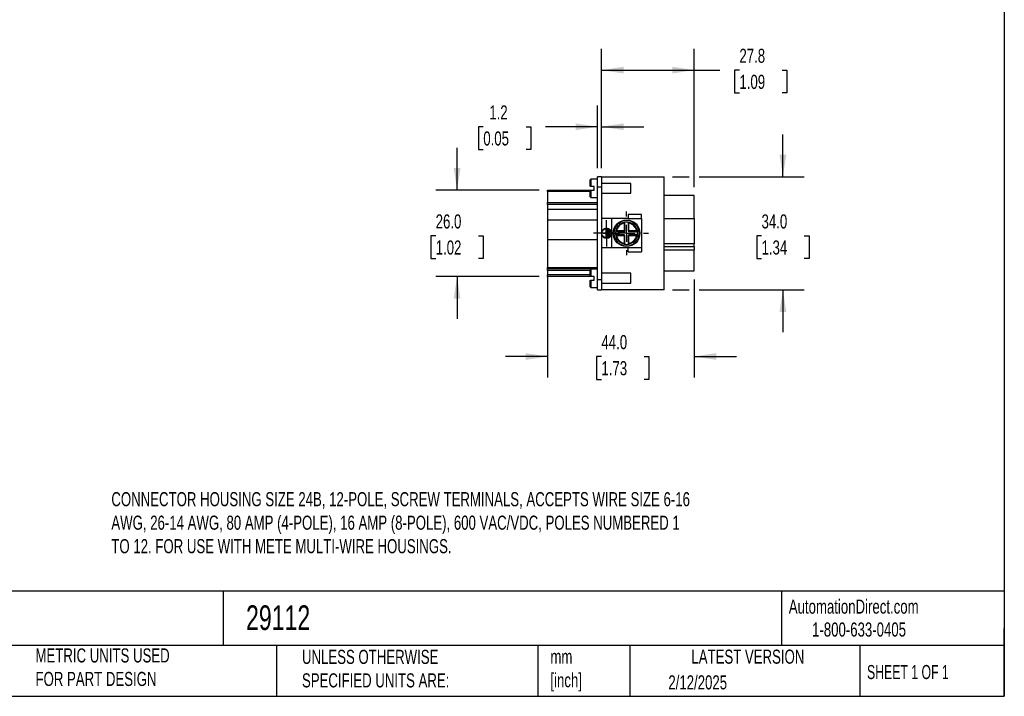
# Model space of a CAD drawing. Header units: millimetres. Extents: x 13 to 546, y 13 to 419.
# Tile 3 of 5: x 250 to 546, y 13 to 216. Entities that reach past the tile are written whole.
import ezdxf

# ---------------------------------------------------------------- set-up
doc = ezdxf.new("R2010")
doc.units = ezdxf.units.MM
doc.header["$LTSCALE"] = 2
doc.linetypes.add('SLD-Center', pattern=[19.05, 15.24, -1.27, 1.27, -1.27])
doc.linetypes.add('SLD-Solid', pattern=[0])
doc.layers.add('CENTER', color=40, linetype='SLD-Center')
doc.layers.add('DIMENSIONS', color=140, linetype='SLD-Solid', lineweight=25)
doc.layers.add('TEXT', color=140, linetype='SLD-Solid', lineweight=25)
doc.styles.add('SLDTEXTSTYLE0', font='TXT', dxfattribs={"width": 0.7})
doc.styles.add('SLDTEXTSTYLE1', font='TXT', dxfattribs={"width": 0.65})
doc.dimstyles.new('SLDDIMSTYLE1', dxfattribs={"dimtxt": 4.316016, "dimasz": 6.604, "dimexe": 0, "dimexo": 0.0625, "dimgap": 1.079004, "dimtad": 0, "dimtih": 1, "dimtoh": 1, "dimrnd": 1e-09, "dimzin": 4, "dimdsep": 46, "dimtxsty": 'SLDTEXTSTYLE0', "dimsah": 1, "dimcen": 0.09, "dimadec": 0, "dimazin": 1, "dimtfac": 1, "dimtmove": 0, "dimatfit": 0, "dimfxl": 0, "dimfrac": 2, "dimtolj": 1, "dimtzin": 12, "dimarcsym": 0})
doc.dimstyles.new('SLDDIMSTYLE2', dxfattribs={"dimtxt": 4.316016, "dimasz": 6.604, "dimexe": 0, "dimexo": 0.0625, "dimgap": 1.079004, "dimtad": 0, "dimtih": 1, "dimtoh": 1, "dimrnd": 1e-09, "dimzin": 12, "dimdsep": 46, "dimtxsty": 'SLDTEXTSTYLE0', "dimsah": 1, "dimcen": 0.09, "dimadec": 0, "dimazin": 3, "dimtfac": 1, "dimtofl": 0, "dimtmove": 0, "dimatfit": 3, "dimfxl": 0, "dimfrac": 2, "dimtolj": 1, "dimtzin": 12, "dimarcsym": 0})
doc.dimstyles.new('SLDDIMSTYLE3', dxfattribs={"dimtxt": 4.316016, "dimasz": 6.604, "dimexe": 0, "dimexo": 0.0625, "dimgap": 1.079004, "dimtad": 0, "dimtih": 1, "dimtoh": 1, "dimrnd": 1e-09, "dimzin": 12, "dimdsep": 46, "dimtxsty": 'SLDTEXTSTYLE0', "dimsah": 1, "dimcen": 0.09, "dimadec": 0, "dimazin": 3, "dimtfac": 1, "dimtmove": 0, "dimatfit": 0, "dimfxl": 0, "dimfrac": 2, "dimtolj": 1, "dimtzin": 12, "dimarcsym": 0})

# ---------------------------------------------------------------- blocks, each defined once
blk = doc.blocks.new('_D_2')
at = {"layer": 'DIMENSIONS'}
for p, q in [((479.62, 168.75), (479.62, 181.45)), ((446.52, 168.75), (451.46, 168.75)), ((454.51, 168.75), (485.97, 168.75)), ((473.21, 151), (471.76, 151)), ((471.76, 151), (471.76, 144.14)), ((486.03, 151), (487.48, 151)), ((487.48, 151), (487.48, 144.14)), ((471.76, 144.14), (473.21, 144.14)), ((487.48, 144.14), (486.03, 144.14)), ((446.52, 134.75), (451.46, 134.75)), ((454.51, 134.75), (485.97, 134.75)), ((479.62, 134.75), (479.62, 122.05))]:
    blk.add_line(p, q, dxfattribs=at)
for points in [[(479.62, 168.75), (480.64, 175.36), (478.6, 175.36)], [(479.62, 134.75), (478.6, 128.15), (480.64, 128.15)]]:
    blk.add_solid(points, dxfattribs=at)
at = {"layer": 'DIMENSIONS', "char_height": 4.233, "attachment_point": 1, "style": 'SLDTEXTSTYLE0'}
for s, insert in [('34.0', (473.21, 157.43)), ('1.34', (473.21, 149.6))]:
    blk.add_mtext(s, dxfattribs=dict(at, insert=insert))
blk = doc.blocks.new('_D_3')
at = {"layer": 'DIMENSIONS'}
for p, q in [((425.18, 171.29), (425.18, 207.1)), ((452.98, 165.59), (452.98, 207.1)), ((425.18, 200.75), (452.98, 200.75)), ((452.98, 200.75), (460.72, 200.75)), ((466.57, 200.75), (465.12, 200.75)), ((465.12, 200.75), (465.12, 193.89)), ((479.4, 200.75), (480.85, 200.75)), ((480.85, 200.75), (480.85, 193.89)), ((465.12, 193.89), (466.57, 193.89)), ((480.85, 193.89), (479.4, 193.89))]:
    blk.add_line(p, q, dxfattribs=at)
for points in [[(425.18, 200.75), (431.79, 199.74), (431.79, 201.77)], [(452.98, 200.75), (446.38, 201.77), (446.38, 199.74)]]:
    blk.add_solid(points, dxfattribs=at)
at = {"layer": 'DIMENSIONS', "char_height": 4.233, "attachment_point": 1, "style": 'SLDTEXTSTYLE0'}
for s, insert in [('27.8', (466.57, 207.18)), ('1.09', (466.57, 199.35))]:
    blk.add_mtext(s, dxfattribs=dict(at, insert=insert))
blk = doc.blocks.new('_D_4')
at = {"layer": 'DIMENSIONS'}
for p, q in [((423.98, 171.29), (423.98, 190.1)), ((425.18, 171.29), (425.18, 190.1)), ((389.66, 183.75), (388.22, 183.75)), ((388.22, 183.75), (388.22, 176.89)), ((402.49, 183.75), (403.94, 183.75)), ((403.94, 183.75), (403.94, 176.89)), ((423.98, 183.75), (408.34, 183.75)), ((425.18, 183.75), (437.88, 183.75)), ((388.22, 176.89), (389.66, 176.89)), ((403.94, 176.89), (402.49, 176.89))]:
    blk.add_line(p, q, dxfattribs=at)
for points in [[(423.98, 183.75), (417.38, 184.76), (417.38, 182.73)], [(425.18, 183.75), (431.79, 182.73), (431.79, 184.76)]]:
    blk.add_solid(points, dxfattribs=at)
at = {"layer": 'DIMENSIONS', "char_height": 4.233, "attachment_point": 1, "style": 'SLDTEXTSTYLE0'}
for s, insert in [('1.2', (391.46, 190.17)), ('0.05', (389.66, 182.35))]:
    blk.add_mtext(s, dxfattribs=dict(at, insert=insert))
blk = doc.blocks.new('_D_5')
at = {"layer": 'DIMENSIONS'}
for p, q in [((408.98, 138.91), (408.98, 108.4)), ((452.98, 137.91), (452.98, 108.4)), ((408.98, 114.75), (396.28, 114.75)), ((425.14, 114.75), (423.69, 114.75)), ((423.69, 114.75), (423.69, 107.89)), ((437.96, 114.75), (439.41, 114.75)), ((439.41, 114.75), (439.41, 107.89)), ((452.98, 114.75), (465.68, 114.75)), ((423.69, 107.89), (425.14, 107.89)), ((439.41, 107.89), (437.96, 107.89))]:
    blk.add_line(p, q, dxfattribs=at)
for points in [[(408.98, 114.75), (402.38, 115.77), (402.38, 113.74)], [(452.98, 114.75), (459.59, 113.74), (459.59, 115.77)]]:
    blk.add_solid(points, dxfattribs=at)
at = {"layer": 'DIMENSIONS', "char_height": 4.233, "attachment_point": 1, "style": 'SLDTEXTSTYLE0'}
for s, insert in [('44.0', (425.14, 121.18)), ('1.73', (425.14, 113.35))]:
    blk.add_mtext(s, dxfattribs=dict(at, insert=insert))
blk = doc.blocks.new('_D_6')
at = {"layer": 'DIMENSIONS'}
for p, q in [((381.79, 164.75), (381.79, 177.45)), ((406.44, 164.75), (375.44, 164.75)), ((375.37, 151), (373.93, 151)), ((373.93, 151), (373.93, 144.14)), ((388.2, 151), (389.65, 151)), ((389.65, 151), (389.65, 144.14)), ((373.93, 144.14), (375.37, 144.14)), ((389.65, 144.14), (388.2, 144.14)), ((406.44, 138.76), (375.44, 138.76)), ((381.79, 138.76), (381.79, 126.06))]:
    blk.add_line(p, q, dxfattribs=at)
for points in [[(381.79, 164.75), (382.8, 171.36), (380.77, 171.36)], [(381.79, 138.76), (380.77, 132.15), (382.8, 132.15)]]:
    blk.add_solid(points, dxfattribs=at)
at = {"layer": 'DIMENSIONS', "char_height": 4.233, "attachment_point": 1, "style": 'SLDTEXTSTYLE0'}
for s, insert in [('26.0', (375.37, 157.43)), ('1.02', (375.37, 149.6))]:
    blk.add_mtext(s, dxfattribs=dict(at, insert=insert))
blk = doc.blocks.new('SW_CENTERMARKSYMBOL_0')
at = {"layer": 'CENTER', "color": 0}
for p, q in [((0, 5.08), (0, 6.54)), ((-5.08, 0), (-6.54, 0)), ((0, 0), (-2.54, 0)), ((0, 0), (0, 2.54)), ((0, 0), (0, -2.54)), ((0, 0), (2.54, 0)), ((5.08, 0), (6.54, 0)), ((0, -5.08), (0, -6.54))]:
    blk.add_line(p, q, dxfattribs=at)
blk = doc.blocks.new('SW_CENTERMARKSYMBOL_1')
at = {"layer": 'CENTER', "color": 0}
for p, q in [((0, 2.54), (0, 3.94)), ((-2.54, 0), (-3.94, 0)), ((0, 0), (-2.54, 0)), ((0, 0), (0, 2.54)), ((0, 0), (0, -2.54)), ((0, 0), (2.54, 0)), ((2.54, 0), (3.94, 0)), ((0, -2.54), (0, -3.94))]:
    blk.add_line(p, q, dxfattribs=at)

msp = doc.modelspace()

# ---------------------------------------------------------------- linework, layer by layer
for p, q in [((425.184, 168.754), (423.984, 168.754)), ((423.984, 165.754), (423.984, 168.754)), ((425.184, 168.754), (425.184, 165.754)), ((425.184, 168.754), (443.984, 168.754)), ((443.984, 134.754), (443.984, 168.754)), ((423.984, 168.004), (421.984, 168.004)), ((421.984, 168.004), (421.984, 165.804)), ((422.984, 165.804), (421.984, 165.804)), ((422.984, 164.704), (422.984, 165.804)), ((423.984, 165.754), (425.184, 165.754)), ((423.984, 137.754), (423.984, 165.754)), ((433.984, 166.754), (425.184, 166.754)), ((425.184, 165.754), (425.184, 137.754)), ((433.984, 165.254), (433.984, 166.754)), ((408.984, 164.752), (422.984, 164.752)), ((408.984, 164.262), (408.984, 164.752)), ((408.984, 164.262), (408.984, 160.954)), ((421.784, 164.262), (408.984, 164.262)), ((421.984, 164.704), (422.984, 164.704)), ((421.984, 164.704), (421.984, 162.504)), ((425.184, 163.754), (433.984, 163.754)), ((433.984, 163.754), (433.984, 165.254)), ((452.984, 163.054), (443.984, 163.054)), ((452.984, 156.154), (452.984, 163.054)), ((408.984, 160.954), (423.984, 160.954)), ((408.984, 160.443), (408.984, 160.954)), ((423.984, 160.443), (408.984, 160.443)), ((408.984, 160.443), (408.984, 158.975)), ((421.984, 162.504), (423.984, 162.504)), ((408.984, 158.975), (423.984, 158.975)), ((408.984, 158.975), (408.984, 155.707)), ((433.184, 157.354), (433.184, 156.154)), ((437.184, 157.354), (433.184, 157.354)), ((437.184, 156.154), (437.184, 157.354)), ((423.984, 155.707), (408.984, 155.707)), ((408.984, 155.707), (408.984, 149.77)), ((428.184, 156.154), (425.184, 156.154)), ((428.184, 156.154), (428.184, 147.354)), ((433.184, 156.154), (428.184, 156.154)), ((431.984, 154.795), (431.939, 154.99)), ((431.984, 154.795), (431.984, 152.454)), ((432.184, 154.795), (431.984, 154.795)), ((432.184, 152.454), (432.184, 154.795)), ((433.184, 156.154), (437.184, 156.154)), ((433.184, 154.795), (433.184, 152.454)), ((433.384, 154.795), (433.184, 154.795)), ((433.429, 154.99), (433.384, 154.795)), ((433.384, 152.454), (433.384, 154.795)), ((437.184, 156.154), (437.184, 147.354)), ((443.984, 156.154), (452.984, 156.154)), ((452.984, 156.154), (452.984, 148.554)), ((425.634, 151.854), (426.584, 151.854)), ((425.634, 151.654), (425.634, 151.854)), ((426.584, 151.654), (425.634, 151.654)), ((426.584, 153.054), (426.784, 153.054)), ((426.584, 151.854), (426.584, 153.054)), ((426.584, 150.454), (426.584, 151.654)), ((426.784, 153.054), (426.784, 150.454)), ((426.984, 152.804), (427.184, 152.804)), ((426.984, 150.704), (426.984, 152.804)), ((427.184, 152.804), (427.184, 150.704)), ((427.384, 152.554), (427.584, 152.554)), ((427.384, 150.954), (427.384, 152.554)), ((427.584, 150.954), (427.384, 150.954)), ((427.584, 152.554), (427.584, 150.954)), ((429.447, 152.498), (429.642, 152.454)), ((429.642, 151.054), (429.447, 151.009)), ((431.984, 152.454), (429.642, 152.454)), ((429.642, 152.454), (429.642, 152.254)), ((429.642, 152.254), (431.984, 152.254)), ((429.642, 151.254), (429.642, 151.054)), ((431.984, 151.254), (429.642, 151.254)), ((429.642, 151.054), (431.984, 151.054)), ((431.984, 152.454), (432.184, 152.454)), ((431.984, 152.254), (431.984, 152.454)), ((431.984, 151.054), (431.984, 151.254)), ((431.984, 151.054), (431.984, 148.712)), ((432.184, 151.054), (431.984, 151.054)), ((432.184, 148.712), (432.184, 151.054)), ((433.184, 152.454), (433.384, 152.454)), ((433.184, 151.054), (433.184, 148.712)), ((433.384, 151.054), (433.184, 151.054)), ((435.726, 152.454), (433.384, 152.454)), ((433.384, 152.454), (433.384, 152.254)), ((433.384, 152.254), (435.726, 152.254)), ((435.726, 151.254), (433.384, 151.254)), ((433.384, 151.254), (433.384, 151.054)), ((433.384, 148.712), (433.384, 151.054)), ((433.384, 151.054), (435.726, 151.054)), ((435.726, 152.454), (435.92, 152.498)), ((435.726, 152.254), (435.726, 152.454)), ((435.726, 151.254), (435.726, 151.054)), ((435.92, 151.009), (435.726, 151.054)), ((423.984, 149.77), (408.984, 149.77)), ((408.984, 149.77), (408.984, 141.453)), ((426.784, 150.454), (426.584, 150.454)), ((427.184, 150.704), (426.984, 150.704)), ((431.939, 148.517), (431.984, 148.712)), ((431.984, 148.712), (432.184, 148.712)), ((433.184, 148.712), (433.384, 148.712)), ((433.384, 148.712), (433.429, 148.517)), ((452.984, 148.554), (443.984, 148.554)), ((452.984, 147.754), (452.984, 148.554)), ((428.184, 147.354), (425.184, 147.354)), ((433.184, 147.354), (428.184, 147.354)), ((433.184, 146.154), (433.184, 147.354)), ((437.184, 147.354), (433.184, 147.354)), ((433.184, 146.154), (437.184, 146.154)), ((437.184, 147.354), (437.184, 146.154)), ((443.984, 147.754), (452.984, 147.754)), ((452.984, 146.672), (443.984, 146.672)), ((452.984, 147.754), (452.984, 146.672)), ((452.984, 140.454), (452.984, 146.672)), ((408.984, 141.453), (423.984, 141.453)), ((408.984, 141.064), (408.984, 141.453)), ((423.984, 141.064), (408.984, 141.064)), ((408.984, 140.554), (408.984, 141.064)), ((408.984, 140.554), (408.984, 139.245)), ((421.784, 140.554), (408.984, 140.554)), ((408.984, 138.755), (408.984, 139.245)), ((421.784, 139.245), (408.984, 139.245)), ((423.984, 141.004), (421.984, 141.004)), ((421.984, 141.004), (421.984, 138.804)), ((433.984, 139.754), (425.184, 139.754)), ((433.984, 138.254), (433.984, 139.754)), ((443.984, 140.454), (452.984, 140.454)), ((422.984, 138.755), (408.984, 138.755)), ((422.984, 138.804), (421.984, 138.804)), ((421.984, 137.704), (422.984, 137.704)), ((421.984, 137.704), (421.984, 135.504)), ((422.984, 137.704), (422.984, 138.804)), ((425.184, 137.754), (423.984, 137.754)), ((423.984, 134.754), (423.984, 137.754)), ((425.184, 137.754), (425.184, 134.754)), ((425.184, 136.754), (433.984, 136.754)), ((433.984, 136.754), (433.984, 138.254)), ((421.984, 135.504), (423.984, 135.504)), ((423.984, 134.754), (425.184, 134.754)), ((443.984, 134.754), (425.184, 134.754))]:
    msp.add_line(p, q)
for centre, radius in [((432.684, 151.754), 4), ((426.684, 151.754), 1.4)]:
    msp.add_circle(centre, radius)
for centre, radius, start, end in [((421.984, 167.804), 0.2, 90, 180), ((421.984, 162.704), 0.2, 180, 270), ((432.684, 151.754), 3.321, 102.95986, 167.04014), ((432.684, 151.754), 3.321, 77.04014, 102.95986), ((431.984, 154.795), 0.2, 0, 102.95986), ((433.384, 154.795), 0.2, 77.04014, 180), ((432.684, 151.754), 3.321, 12.95986, 77.04014), ((426.684, 151.754), 1.5, 0, 180), ((426.684, 151.754), 1.5, 180, 0), ((432.684, 151.754), 3.321, 167.04014, 192.95986), ((429.642, 152.454), 0.2, 167.04014, 270), ((429.642, 151.054), 0.2, 90, 192.95986), ((432.684, 151.754), 3.321, 192.95986, 257.04014), ((431.984, 152.454), 0.2, 270, 360), ((431.984, 151.054), 0.2, 0, 90), ((433.384, 152.454), 0.2, 180, 270), ((433.384, 151.054), 0.2, 90, 180), ((432.684, 151.754), 3.321, 282.95986, 347.04014), ((435.726, 152.454), 0.2, 270, 12.95986), ((435.726, 151.054), 0.2, 347.04014, 90), ((432.684, 151.754), 3.321, 347.04014, 12.95986), ((431.984, 148.712), 0.2, 257.04014, 0), ((432.684, 151.754), 3.321, 257.04014, 282.95986), ((433.384, 148.712), 0.2, 180, 282.95986), ((421.984, 140.804), 0.2, 90, 180), ((421.984, 135.704), 0.2, 180, 270)]:
    msp.add_arc(centre, radius, start, end)
for points, knots in [([(421.784, 166.004), (421.784, 166.525), (421.784, 166.981), (421.784, 167.629), (421.784, 167.804), (421.784, 167.804)], [0, 0, 0, 0, 0.5, 0.5, 1, 1, 1, 1]), ([(421.984, 165.804), (421.972, 165.804), (421.948, 165.805), (421.913, 165.815), (421.88, 165.831), (421.85, 165.853), (421.819, 165.887), (421.79, 165.937), (421.786, 165.979), (421.784, 166.004)], [0, 0, 0, 0, 0.0831042, 0.171932, 0.2696425, 0.3786252, 0.5006088, 0.7119837, 1, 1, 1, 1]), ([(421.784, 164.504), (421.785, 164.516), (421.786, 164.541), (421.796, 164.574), (421.809, 164.603), (421.831, 164.635), (421.866, 164.669), (421.922, 164.698), (421.964, 164.702), (421.984, 164.704)], [0, 0, 0, 0, 0.1540475, 0.2887595, 0.4042498, 0.5007032, 0.6964173, 0.8591263, 1, 1, 1, 1]), ([(421.784, 162.704), (421.784, 162.704), (421.784, 162.878), (421.784, 163.526), (421.784, 163.982), (421.784, 164.504)], [0, 0, 0, 0, 0.5, 0.5, 1, 1, 1, 1]), ([(428.884, 151.754), (428.884, 152.761), (429.284, 153.728), (430.709, 155.153), (431.676, 155.554), (433.692, 155.554), (434.658, 155.153), (436.083, 153.728), (436.484, 152.761), (436.484, 150.746), (436.083, 149.779), (434.658, 148.354), (433.692, 147.954), (431.676, 147.954), (430.709, 148.354), (429.284, 149.779), (428.884, 150.746), (428.884, 151.754)], [0, 0, 0, 0, 0.125, 0.125, 0.25, 0.25, 0.375, 0.375, 0.5, 0.5, 0.625, 0.625, 0.75, 0.75, 0.875, 0.875, 1, 1, 1, 1]), ([(431.984, 154.795), (431.413, 154.664), (430.891, 154.375), (430.063, 153.547), (429.773, 153.024), (429.642, 152.454)], [0, 0, 0, 0, 0.5, 0.5, 1, 1, 1, 1]), ([(435.726, 152.454), (435.594, 153.024), (435.305, 153.547), (434.477, 154.375), (433.955, 154.664), (433.384, 154.795)], [0, 0, 0, 0, 0.5, 0.5, 1, 1, 1, 1]), ([(429.642, 151.054), (429.773, 150.483), (430.063, 149.961), (430.891, 149.132), (431.413, 148.843), (431.984, 148.712)], [0, 0, 0, 0, 0.5, 0.5, 1, 1, 1, 1]), ([(433.384, 148.712), (433.955, 148.843), (434.477, 149.132), (435.305, 149.961), (435.594, 150.483), (435.726, 151.054)], [0, 0, 0, 0, 0.5, 0.5, 1, 1, 1, 1]), ([(421.784, 139.004), (421.784, 139.525), (421.784, 139.981), (421.784, 140.629), (421.784, 140.804), (421.784, 140.804)], [0, 0, 0, 0, 0.5, 0.5, 1, 1, 1, 1]), ([(421.984, 138.804), (421.972, 138.804), (421.948, 138.805), (421.913, 138.815), (421.88, 138.831), (421.85, 138.853), (421.819, 138.887), (421.79, 138.937), (421.786, 138.979), (421.784, 139.004)], [0, 0, 0, 0, 0.0831042, 0.17193197, 0.26964251, 0.37862519, 0.5006088, 0.71198367, 1, 1, 1, 1]), ([(421.784, 137.504), (421.785, 137.516), (421.786, 137.541), (421.796, 137.574), (421.809, 137.603), (421.831, 137.635), (421.866, 137.669), (421.922, 137.698), (421.964, 137.702), (421.984, 137.704)], [0, 0, 0, 0, 0.1540475, 0.2887595, 0.4042498, 0.5007032, 0.6964173, 0.8591263, 1, 1, 1, 1]), ([(421.784, 135.704), (421.784, 135.704), (421.784, 135.878), (421.784, 136.526), (421.784, 136.982), (421.784, 137.504)], [0, 0, 0, 0, 0.5, 0.5, 1, 1, 1, 1])]:
    msp.add_open_spline(points, degree=3, knots=knots)
at = {"layer": 'TEXT'}
for p, q in [((546.1, 419.1), (546.1, 12.7)), ((546.1, 44.252), (12.7, 44.252)), ((311.518, 44.252), (311.518, 27.94)), ((479.151, 44.252), (479.151, 27.94)), ((546.1, 12.7), (546.1, 33.02)), ((546.1, 27.94), (12.7, 27.94)), ((327.56, 27.94), (327.56, 12.7)), ((406.049, 27.94), (406.049, 12.7)), ((433.624, 27.94), (433.624, 12.7)), ((502.697, 27.94), (502.697, 12.7)), ((12.7, 12.7), (546.1, 12.7))]:
    msp.add_line(p, q, dxfattribs=at)

# ---------------------------------------------------------------- block references
at = {"layer": 'CENTER'}
for name, p in [('SW_CENTERMARKSYMBOL_0', (432.684, 151.754)), ('SW_CENTERMARKSYMBOL_1', (426.684, 151.754))]:
    msp.add_blockref(name, p, dxfattribs=at)

# ---------------------------------------------------------------- texts
at = {"layer": 'TEXT'}
for s, insert, char_height, attachment_point, style in [('CONNECTOR HOUSING SIZE 24B, 12-POLE, SCREW TERMINALS, ACCEPTS WIRE SIZE 6-16 ^JAWG, 26-14 AWG, 80 AMP (4-POLE), 16 AMP (8-POLE), 600 VAC/VDC, POLES NUMBERED 1 ^JTO 12. FOR USE WITH METE MULTI-WIRE HOUSINGS.', (277.981, 74.016), 4.233333, 1, 'SLDTEXTSTYLE0'), ('AutomationDirect.com', (481.39, 41.753), 4.23333, 1, 'SLDTEXTSTYLE0'), ('29112', (318.415, 40.022), 7.4083, 1, 'SLDTEXTSTYLE0'), ('1-800-633-0405', (488.383, 34.874), 4.23333, 1, 'SLDTEXTSTYLE0'), ('METRIC UNITS USED ^JFOR PART DESIGN', (255.209, 27.091), 4.23333, 1, 'SLDTEXTSTYLE0'), ('UNLESS OTHERWISE ^JSPECIFIED UNITS ARE:', (335.216, 26.662), 4.23333, 1, 'SLDTEXTSTYLE0'), ('LATEST VERSION', (469.104, 26.728), 4.23333, 2, 'SLDTEXTSTYLE0'), ('mm^J[inch]', (409.814, 26.714), 4.2333, 1, 'SLDTEXTSTYLE0'), ('SHEET 1 OF 1', (504.883, 22.103), 4.23333, 1, 'SLDTEXTSTYLE1'), ('2/12/2025', (445.226, 19.006), 4.2333, 1, 'SLDTEXTSTYLE0')]:
    msp.add_mtext(s, dxfattribs=dict(at, insert=insert, char_height=char_height, attachment_point=attachment_point, style=style))

# ---------------------------------------------------------------- dimensions: what is measured, and where the dimension line sits
at = {"layer": 'DIMENSIONS'}
for base, p1, dimstyle, picture, middle in [((425.184, 200.754), (452.984, 163.054), 'SLDDIMSTYLE2', '_D_3', (472.984, 200.754)), ((425.184, 183.748), (423.984, 168.754), 'SLDDIMSTYLE3', '_D_4', (396.077, 183.748))]:
    dim = msp.add_linear_dim(base=base, p1=p1, p2=(425.184, 168.754), dimstyle=dimstyle, dxfattribs=at)
    dim.commit()
    dim.dimension.update_dxf_attribs({"geometry": picture, "text_midpoint": middle, "dimtype": 160})
for base, p1, p2, angle, picture, middle in [((479.62, 134.754), (443.984, 168.754), (443.984, 134.754), 90, '_D_2', (479.62, 151.002)), ((381.788, 138.755), (408.984, 164.752), (408.984, 138.755), 90, '_D_6', (381.788, 151.002)), ((408.984, 114.754), (452.984, 140.454), (408.984, 141.453), 0, '_D_5', (431.549, 114.754))]:
    dim = msp.add_linear_dim(base=base, p1=p1, p2=p2, angle=angle, dimstyle='SLDDIMSTYLE1', dxfattribs=at)
    dim.commit()
    dim.dimension.update_dxf_attribs({"geometry": picture, "text_midpoint": middle, "dimtype": 160})

doc.saveas('drawing.dxf')
